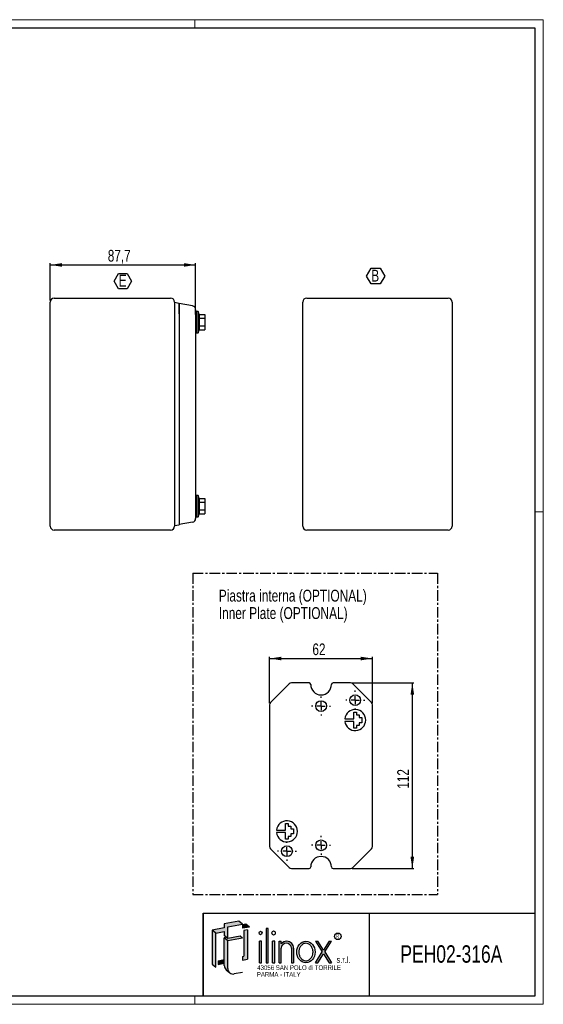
# Model space of a CAD drawing. Header units: millimetres. Extents: x 0 to 841, y 0 to 594.
# Tile 3 of 3: x 525 to 841, y 0 to 594. Entities that reach past the tile are written whole.
import ezdxf

# ---------------------------------------------------------------- set-up
doc = ezdxf.new("R2010")
doc.units = ezdxf.units.MM
doc.linetypes.add('CENTER', pattern=[10.159999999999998, 6.35, -1.27, 1.27, -1.27])
doc.layers.add('SLD-0_0', color=7, linetype='Continuous')
doc.styles.add('SLDTEXTSTYLE0', font='TXT', dxfattribs={"width": 0.75})
doc.styles.add('SLDTEXTSTYLE1', font='TXT', dxfattribs={"width": 0.6328001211})
doc.styles.add('SLDTEXTSTYLE2', font='TXT', dxfattribs={"width": 0.8214676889})
doc.styles.add('SLDTEXTSTYLE3', font='TXT', dxfattribs={"width": 0.7720111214})
doc.styles.add('SLDTEXTSTYLE4', font='TXT', dxfattribs={"width": 0.7700328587})
doc.dimstyles.new('SLDDIMSTYLE0', dxfattribs={"dimtxt": 7.0555555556, "dimasz": 7.0555555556, "dimexe": 0, "dimexo": 0.0625, "dimgap": 1.7638888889, "dimtad": 1, "dimrnd": 1e-09, "dimzin": 12, "dimdsep": 46, "dimtxsty": 'SLDTEXTSTYLE0', "dimsah": 1, "dimcen": 0.09, "dimadec": 0, "dimazin": 3, "dimtfac": 1, "dimtofl": 0, "dimtmove": 0, "dimatfit": 3, "dimfxl": 1, "dimfrac": 2, "dimtolj": 1, "dimtzin": 12, "dimarcsym": 0})
doc.dimstyles.new('SLDDIMSTYLE1', dxfattribs={"dimtxt": 7.0555555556, "dimasz": 7.0555555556, "dimexe": 0, "dimexo": 0.0625, "dimgap": 1.7638888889, "dimtad": 1, "dimdec": 1, "dimrnd": 1e-09, "dimzin": 12, "dimdsep": 46, "dimtxsty": 'SLDTEXTSTYLE0', "dimsah": 1, "dimcen": 0.09, "dimadec": 0, "dimazin": 3, "dimtfac": 1, "dimtdec": 1, "dimtofl": 0, "dimtmove": 0, "dimatfit": 3, "dimfxl": 1, "dimfrac": 2, "dimtolj": 1, "dimtzin": 12, "dimarcsym": 0})

# ---------------------------------------------------------------- blocks, each defined once
blk = doc.blocks.new('SW_NOTE_0')
at = {"layer": 'SLD-0_0', "color": 0, "char_height": 7.14375, "attachment_point": 1, "style": 'SLDTEXTSTYLE0'}
for s, insert in [('Piastra interna (OPTIONAL)', (0, 9.208777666)), ('Inner Plate (OPTIONAL)', (0, -1.3162226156))]:
    blk.add_mtext(s, dxfattribs=dict(at, insert=insert))
blk = doc.blocks.new('_D_7')
at = {"layer": 'SLD-0_0'}
for p, q in [((543.7530603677, 424.567527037), (543.7530603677, 446.967527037)), ((543.7530603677, 445.967527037), (631.4530603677, 445.967527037)), ((631.4530603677, 416.0089567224), (631.4530603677, 446.967527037))]:
    blk.add_line(p, q, dxfattribs=at)
for points in [[(543.7530603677, 445.967527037), (550.8086159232, 444.8820569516), (550.8086159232, 447.0529971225)], [(631.4530603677, 445.967527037), (624.3975048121, 447.0529971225), (624.3975048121, 444.8820569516)]]:
    blk.add_solid(points, dxfattribs=at)
at = {"layer": 'SLD-0_0', "insert": (578.4798346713, 455.0626156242), "char_height": 7.0555555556, "attachment_point": 1, "style": 'SLDTEXTSTYLE0'}
blk.add_mtext('87,7', dxfattribs=at)
blk = doc.blocks.new('SW_NOTE_0_4')
at = {"layer": 'SLD-0_0', "color": 0}
for p, q in [((-2.7770750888, 5.3360123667), (-0.1434028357, 9.8976665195)), ((-0.1434028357, 9.8976665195), (5.1239416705, 9.8976665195)), ((5.1239416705, 9.8976665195), (7.7576139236, 5.3360123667)), ((-0.1434028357, 0.7743582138), (-2.7770750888, 5.3360123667)), ((5.1239416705, 0.7743582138), (-0.1434028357, 0.7743582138)), ((7.7576139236, 5.3360123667), (5.1239416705, 0.7743582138))]:
    blk.add_line(p, q, dxfattribs=at)
at = {"layer": 'SLD-0_0', "color": 0, "insert": (0, 9.208777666), "char_height": 7.14375, "attachment_point": 1, "style": 'SLDTEXTSTYLE0'}
blk.add_mtext('E', dxfattribs=at)
blk = doc.blocks.new('SW_NOTE_0_5')
at = {"layer": 'SLD-0_0', "color": 0}
for p, q in [((-2.8027585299, 5.3814430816), (-0.0571041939, 10.1370558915)), ((-0.0571041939, 10.1370558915), (5.4342044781, 10.1370558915)), ((5.4342044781, 10.1370558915), (8.179858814, 5.3814430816)), ((-0.0571041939, 0.6258302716), (-2.8027585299, 5.3814430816)), ((5.4342044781, 0.6258302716), (-0.0571041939, 0.6258302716)), ((8.179858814, 5.3814430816), (5.4342044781, 0.6258302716))]:
    blk.add_line(p, q, dxfattribs=at)
at = {"layer": 'SLD-0_0', "color": 0, "insert": (0, 9.208777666), "char_height": 7.14375, "attachment_point": 1, "style": 'SLDTEXTSTYLE0'}
blk.add_mtext('B', dxfattribs=at)
blk = doc.blocks.new('_D_9')
at = {"layer": 'SLD-0_0'}
for p, q in [((725.853293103, 193.8368500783), (763.0560888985, 193.8368500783)), ((762.0560888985, 193.8368500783), (762.0560888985, 81.8368500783)), ((725.853293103, 81.8368500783), (763.0560888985, 81.8368500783))]:
    blk.add_line(p, q, dxfattribs=at)
for points in [[(762.0560888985, 193.8368500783), (760.9706188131, 186.7812945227), (763.141558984, 186.7812945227)], [(762.0560888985, 81.8368500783), (763.141558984, 88.8924056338), (760.9706188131, 88.8924056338)]]:
    blk.add_solid(points, dxfattribs=at)
at = {"layer": 'SLD-0_0', "insert": (752.9610003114, 130.0169423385), "char_height": 7.0555555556, "attachment_point": 1, "rotation": 90.00000000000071, "style": 'SLDTEXTSTYLE0'}
blk.add_mtext('112', dxfattribs=at)
blk = doc.blocks.new('_D_10')
at = {"layer": 'SLD-0_0'}
for p, q in [((676.0560888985, 181.6340542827), (676.0560888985, 209.5204763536)), ((676.0560888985, 208.5204763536), (738.0560888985, 208.5204763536)), ((738.0560888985, 181.6340542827), (738.0560888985, 209.5204763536))]:
    blk.add_line(p, q, dxfattribs=at)
for points in [[(676.0560888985, 208.5204763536), (683.1116444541, 207.4350062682), (683.1116444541, 209.6059464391)], [(738.0560888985, 208.5204763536), (731.000533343, 209.6059464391), (731.000533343, 207.4350062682)]]:
    blk.add_solid(points, dxfattribs=at)
at = {"layer": 'SLD-0_0', "insert": (701.842817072, 217.6155649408), "char_height": 7.0555555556, "attachment_point": 1, "style": 'SLDTEXTSTYLE0'}
blk.add_mtext('62', dxfattribs=at)
blk = doc.blocks.new('SW_CENTERMARKSYMBOL_0')
at = {"layer": 'SLD-0_0', "color": 0}
for p, q in [((-5, 0), (-5.75, 0)), ((0, 0), (-2.5, 0)), ((0, 5), (0, 5.75)), ((0, 0), (0, 2.5)), ((0, 0), (0, -2.5)), ((0, 0), (2.5, 0)), ((5, 0), (5.75, 0)), ((0, -5), (0, -5.75))]:
    blk.add_line(p, q, dxfattribs=at)
blk = doc.blocks.new('SW_CENTERMARKSYMBOL_1')
at = {"layer": 'SLD-0_0', "color": 0}
for p, q in [((-5, 0), (-5.75, 0)), ((0, 0), (-2.5, 0)), ((0, 5), (0, 5.75)), ((0, 0), (0, 2.5)), ((0, 0), (0, -2.5)), ((0, 0), (2.5, 0)), ((5, 0), (5.75, 0)), ((0, -5), (0, -5.75))]:
    blk.add_line(p, q, dxfattribs=at)
blk = doc.blocks.new('SW_CENTERMARKSYMBOL_2')
at = {"layer": 'SLD-0_0', "color": 0}
for p, q in [((-5, 0), (-5.75, 0)), ((0, 0), (-2.5, 0)), ((0, 5), (0, 5.75)), ((0, 0), (0, 2.5)), ((0, 0), (0, -2.5)), ((0, 0), (2.5, 0)), ((5, 0), (5.75, 0)), ((0, -5), (0, -5.75))]:
    blk.add_line(p, q, dxfattribs=at)
blk = doc.blocks.new('SW_CENTERMARKSYMBOL_3')
at = {"layer": 'SLD-0_0', "color": 0}
for p, q in [((-5, 0), (-5.75, 0)), ((0, 0), (-2.5, 0)), ((0, 5), (0, 5.75)), ((0, 0), (0, 2.5)), ((0, 0), (0, -2.5)), ((0, 0), (2.5, 0)), ((5, 0), (5.75, 0)), ((0, -5), (0, -5.75))]:
    blk.add_line(p, q, dxfattribs=at)

msp = doc.modelspace()

# ---------------------------------------------------------------- hatches: boundary and pattern name
at = {"linetype": 'Continuous'}
for points in [[(643.5623881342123, 42.93049448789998), (648.6876798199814, 43.83422169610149), (648.6876798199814, 41.49485084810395), (650.0699781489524, 40.33496483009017), (650.8381542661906, 39.69038853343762), (650.8381542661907, 46.70850107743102), (659.5927103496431, 48.25216551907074), (657.4422359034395, 50.05662783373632), (648.6876798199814, 48.51296339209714), (648.6876798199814, 46.01787067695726), (641.4119136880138, 44.73495680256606)], [(659.5927103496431, 45.75707280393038), (663.8360969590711, 46.50529635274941), (661.685622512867, 48.30975866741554), (659.5927103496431, 47.9407217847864)], [(641.4119136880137, 24.14849334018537), (643.5623881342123, 22.34403102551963), (643.5623881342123, 42.93049448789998), (641.4119136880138, 44.73495680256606)], [(662.6467847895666, 27.09661558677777), (662.6467847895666, 44.83252775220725), (660.4963103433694, 44.47994683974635), (660.4963103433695, 28.9010779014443), (659.5927103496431, 28.77953397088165), (659.5927103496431, 26.595884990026)], [(673.9151311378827, 24.96253889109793), (675.1325188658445, 24.96253889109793), (675.1325188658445, 45.730596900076), (673.9151311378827, 45.730596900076)], [(650.8381542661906, 39.69038853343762), (650.0699781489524, 40.33496483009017), (648.6876798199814, 40.09122833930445), (650.8381542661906, 38.2867660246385), (659.5927103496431, 39.83043046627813), (658.2104120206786, 40.99031648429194)], [(669.9707618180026, 24.96253889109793), (671.1881495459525, 24.96253889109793), (671.1881495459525, 37.95874071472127), (669.9707618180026, 37.95874071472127)], [(677.8595004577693, 24.96253889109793), (679.07688818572, 24.96253889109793), (679.07688818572, 37.95874071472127), (677.8595004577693, 37.95874071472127)], [(707.7788398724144, 31.47582477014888), (703.7079360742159, 24.96253889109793), (705.1789397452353, 24.96253889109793), (708.5143417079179, 30.29905077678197), (711.8497436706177, 24.96253889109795), (713.320747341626, 24.96253889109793), (709.2498435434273, 31.47582477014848), (713.3017656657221, 37.95874071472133), (711.8307619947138, 37.95874071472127), (708.5143417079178, 32.6525987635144), (705.1979214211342, 37.95874071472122), (703.7269177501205, 37.95874071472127)], [(644.9660106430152, 24.01680319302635), (648.6876798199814, 24.67303388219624), (648.6876798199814, 26.85668286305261), (644.9660106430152, 26.20045217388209)]]:
    msp.add_hatch(color=7, dxfattribs=at).paths.add_polyline_path(points, flags=0)
h = msp.add_hatch(color=7, dxfattribs=at)
edge = h.paths.add_edge_path(flags=0)
edge.add_arc((654.1132734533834, 21.44942304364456), 3.275119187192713, 180, 229.9999999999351, ccw=False)
edge.add_line((650.8381542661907, 21.44942304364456), (650.8381542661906, 38.2867660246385))
edge.add_line((650.8381542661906, 38.2867660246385), (648.6876798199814, 40.09122833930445))
edge.add_line((648.6876798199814, 40.09122833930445), (648.6876798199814, 26.85668286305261))
edge.add_line((648.6876798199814, 26.85668286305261), (648.6876798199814, 24.67303388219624))
edge.add_line((648.6876798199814, 24.67303388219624), (648.6876798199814, 23.2538853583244))
edge.add_arc((651.9627990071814, 23.2538853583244), 3.275119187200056, 180, 230.0000000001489)
edge.add_line((649.8575929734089, 20.74499850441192), (652.0080674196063, 18.94053618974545))
h = msp.add_hatch(color=7, dxfattribs=at)
edge = h.paths.add_edge_path(flags=0)
edge.add_arc((686.412551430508, 33.95314528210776), 4.005804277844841, 356.7216528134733, 449.8209872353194)
edge.add_arc((686.4113903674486, 33.58153046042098), 4.377420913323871, 89.82098723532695, 140.7560060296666)
edge.add_line((683.0212575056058, 36.35079264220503), (683.0212575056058, 37.95874071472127))
edge.add_line((683.0212575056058, 37.95874071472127), (681.8038697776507, 37.95874071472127))
edge.add_line((681.8038697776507, 37.95874071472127), (681.8038697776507, 24.96253889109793))
edge.add_line((681.8038697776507, 24.96253889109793), (683.0212575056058, 24.96253889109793))
edge.add_line((683.0212575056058, 24.96253889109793), (683.0212575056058, 33.72407548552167))
edge.add_arc((686.1078350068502, 33.65397965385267), 3.087373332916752, 1.3009571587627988, 178.6990428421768, ccw=False)
edge.add_line((689.1944125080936, 33.72407548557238), (689.1944125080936, 24.96253889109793))
edge.add_line((689.1944125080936, 24.96253889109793), (690.4118002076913, 24.96253889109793))
edge.add_line((690.4118002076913, 24.96253889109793), (690.4118002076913, 33.72406640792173))

# ---------------------------------------------------------------- linework, layer by layer
at = {"color": 7, "linetype": 'Continuous', "lineweight": 18}
for p, q in [((841.0034791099, 593.9186188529), (0.0034791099, 593.9186188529)), ((631.0034791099, 588.9186188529), (631.0034791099, 593.9186188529)), ((841.0034791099, -0.0813811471), (841.0034791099, 593.9186188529)), ((841.0034791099, 296.9186188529), (836.0034791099, 296.9186188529)), ((836.0034791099, 4.9186188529), (5.0034791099, 4.9186188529)), ((631.0034791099, 4.9186188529), (631.0034791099, -0.0813811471)), ((836.0034791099, 4.9186188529), (636.0034791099, 4.9186188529)), ((0.0034791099, -0.0813811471), (841.0034791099, -0.0813811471))]:
    msp.add_line(p, q, dxfattribs=at)
at = {"color": 7, "linetype": 'Continuous', "lineweight": 25}
for p, q in [((5.0034791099, 588.9186188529), (836.0034791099, 588.9186188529)), ((836.0034791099, 588.9186188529), (836.0034791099, 4.9186188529)), ((543.7530603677, 288.367527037), (543.7530603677, 423.567527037)), ((546.1530603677, 425.967527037), (616.3530603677, 425.967527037)), ((618.7530603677, 423.567527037), (618.7530603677, 288.367527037)), ((621.4533464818, 422.6752893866), (618.7533464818, 423.2284018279)), ((618.7533464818, 423.2284018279), (618.7533464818, 416.3857844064)), ((629.4698159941, 421.2289567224), (621.4530603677, 422.642527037)), ((621.4530603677, 416.422527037), (621.4530603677, 422.642527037)), ((621.4533464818, 422.6752893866), (621.4533464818, 416.3857844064)), ((696.0400175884, 288.367527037), (696.0400175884, 423.567527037)), ((698.4400175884, 425.967527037), (783.6400175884, 425.967527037)), ((786.0400175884, 423.567527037), (786.0400175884, 288.367527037)), ((618.7533464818, 416.467527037), (618.7530603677, 416.467527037)), ((618.7533464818, 416.3857844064), (618.7533464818, 295.5492696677)), ((621.4533464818, 416.3857844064), (621.4533464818, 295.5492696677)), ((632.0530603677, 417.892527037), (631.4530603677, 417.892527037)), ((632.0530603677, 417.892527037), (632.0530603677, 411.467527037)), ((633.0530603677, 417.867527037), (632.0530603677, 417.867527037)), ((633.5033960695, 416.0863291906), (633.0530603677, 417.892527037)), ((633.0530603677, 417.892527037), (633.0530603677, 411.467527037)), ((633.5033960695, 416.0863291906), (637.0530603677, 416.0863291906)), ((637.0530603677, 416.0863291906), (637.0530603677, 413.7769281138)), ((631.4530603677, 415.0089567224), (631.4530603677, 296.9260973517)), ((632.0530603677, 411.467527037), (632.0530603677, 405.042527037)), ((633.0530603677, 411.467527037), (633.0530603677, 405.042527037)), ((633.5033960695, 413.7769281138), (637.0530603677, 413.7769281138)), ((637.0530603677, 413.7769281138), (637.0530603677, 409.1581259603)), ((631.4530603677, 405.042527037), (632.0530603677, 405.042527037)), ((632.0530603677, 405.067527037), (633.0530603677, 405.067527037)), ((633.0530603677, 405.042527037), (633.5033960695, 406.8487248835)), ((633.5033960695, 409.1581259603), (637.0530603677, 409.1581259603)), ((633.5033960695, 406.8487248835), (637.0530603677, 406.8487248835)), ((637.0530603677, 409.1581259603), (637.0530603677, 406.8487248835)), ((632.0530603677, 306.892527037), (631.4530603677, 306.892527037)), ((632.0530603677, 306.892527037), (632.0530603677, 300.467527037)), ((633.0530603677, 306.867527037), (632.0530603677, 306.867527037)), ((633.5033960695, 305.0863291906), (633.0530603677, 306.892527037)), ((633.0530603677, 306.892527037), (633.0530603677, 300.467527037)), ((633.5033960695, 305.0863291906), (637.0530603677, 305.0863291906)), ((637.0530603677, 305.0863291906), (637.0530603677, 302.7769281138)), ((632.0530603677, 300.467527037), (632.0530603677, 294.042527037)), ((633.0530603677, 300.467527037), (633.0530603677, 294.042527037)), ((633.5033960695, 302.7769281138), (637.0530603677, 302.7769281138)), ((633.5033960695, 298.1581259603), (637.0530603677, 298.1581259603)), ((637.0530603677, 302.7769281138), (637.0530603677, 298.1581259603)), ((637.0530603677, 298.1581259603), (637.0530603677, 295.8487248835)), ((618.7530603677, 295.467527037), (618.7533464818, 295.467527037)), ((618.7533464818, 295.5492696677), (618.7533464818, 288.7066522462)), ((621.4530603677, 295.512527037), (621.4530603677, 289.292527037)), ((621.4533464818, 295.5492696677), (621.4533464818, 289.2597646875)), ((631.4530603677, 294.042527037), (632.0530603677, 294.042527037)), ((632.0530603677, 294.067527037), (633.0530603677, 294.067527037)), ((633.0530603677, 294.042527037), (633.5033960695, 295.8487248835)), ((633.5033960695, 295.8487248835), (637.0530603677, 295.8487248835)), ((616.3530603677, 285.967527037), (546.1530603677, 285.967527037)), ((618.7533464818, 288.7066522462), (621.4533464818, 289.2597646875)), ((629.4698159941, 290.7060973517), (621.4530603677, 289.292527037)), ((783.6400175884, 285.967527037), (698.4400175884, 285.967527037)), ((687.8446711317, 193.2510636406), (676.6418753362, 182.0482678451)), ((699.8060888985, 193.8368500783), (689.2588846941, 193.8368500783)), ((724.853293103, 193.8368500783), (714.3060888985, 193.8368500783)), ((737.4703024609, 182.0482678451), (726.2675066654, 193.2510636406)), ((676.0560888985, 180.6340542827), (676.0560888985, 95.0396458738)), ((738.0560888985, 95.0396458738), (738.0560888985, 180.6340542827)), ((726.826263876, 172.2070250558), (726.826263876, 176.2070250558)), ((726.826263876, 176.2070250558), (728.426263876, 176.2070250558)), ((728.426263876, 176.2070250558), (728.426263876, 174.6070250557)), ((728.426263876, 174.6070250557), (730.026263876, 174.6070250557)), ((730.026263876, 174.6070250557), (730.026263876, 173.0070250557)), ((730.026263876, 173.0070250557), (731.626263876, 173.0070250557)), ((731.626263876, 173.0070250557), (731.626263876, 169.8070250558)), ((721.3268591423, 172.2070250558), (726.826263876, 172.2070250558)), ((726.826263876, 170.6070250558), (721.3268591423, 170.6070250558)), ((726.826263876, 166.6070250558), (726.826263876, 170.6070250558)), ((728.426263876, 166.6070250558), (726.826263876, 166.6070250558)), ((730.026263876, 168.2070250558), (728.426263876, 168.2070250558)), ((728.426263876, 168.2070250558), (728.426263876, 166.6070250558)), ((731.626263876, 169.8070250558), (730.026263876, 169.8070250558)), ((730.026263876, 169.8070250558), (730.026263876, 168.2070250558)), ((685.685913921, 105.0666751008), (685.685913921, 109.0666751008)), ((685.685913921, 109.0666751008), (687.285913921, 109.0666751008)), ((687.285913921, 109.0666751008), (687.285913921, 107.4666751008)), ((687.285913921, 107.4666751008), (688.885913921, 107.4666751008)), ((688.885913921, 107.4666751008), (688.885913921, 105.8666751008)), ((680.1865091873, 105.0666751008), (685.685913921, 105.0666751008)), ((685.685913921, 103.4666751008), (680.1865091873, 103.4666751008)), ((685.685913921, 99.4666751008), (685.685913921, 103.4666751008)), ((688.885913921, 101.0666751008), (687.285913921, 101.0666751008)), ((687.285913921, 101.0666751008), (687.285913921, 99.4666751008)), ((688.885913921, 105.8666751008), (690.485913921, 105.8666751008)), ((690.485913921, 102.6666751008), (688.885913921, 102.6666751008)), ((688.885913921, 102.6666751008), (688.885913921, 101.0666751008)), ((690.485913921, 105.8666751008), (690.485913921, 102.6666751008)), ((687.285913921, 99.4666751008), (685.685913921, 99.4666751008)), ((676.6418753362, 93.6254323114), (687.8446711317, 82.4226365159)), ((726.2675066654, 82.4226365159), (737.4703024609, 93.6254323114)), ((689.2588846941, 81.8368500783), (699.8060888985, 81.8368500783)), ((714.3060888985, 81.8368500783), (724.853293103, 81.8368500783)), ((636.0034791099, 4.9186188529), (636.0034791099, 54.9186188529)), ((636.0034791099, 54.9186188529), (836.0034791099, 54.9186188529)), ((736.0034791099, 54.9186188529), (736.0034791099, 4.9186188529)), ((836.0034791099, 4.9186188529), (5.0034791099, 4.9186188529)), ((836.0034791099, 4.9186188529), (636.0034791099, 4.9186188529))]:
    msp.add_line(p, q, dxfattribs=at)
for centre, radius in [((727.626263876, 183.4070250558), 3.25), ((707.0560888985, 179.8368500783), 3.249999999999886), ((686.485913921, 92.2666751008), 3.25), ((707.0560888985, 95.8368500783), 3.249999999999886)]:
    msp.add_circle(centre, radius, dxfattribs=at)
for centre, radius, start, end in [((546.1530603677, 423.567527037), 2.399999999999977, 90, 180), ((616.3530603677, 423.567527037), 2.399999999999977, 0, 90), ((698.4400175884, 423.567527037), 2.400000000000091, 90, 180), ((783.6400175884, 423.567527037), 2.400000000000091, 0, 90), ((629.0530603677, 418.8654181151), 2.400000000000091, 0, 80), ((629.0530603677, 293.069635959), 2.400000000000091, 280, 0), ((546.1530603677, 288.367527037), 2.400000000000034, 180, 270), ((616.3530603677, 288.367527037), 2.400000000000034, 270, 0), ((698.4400175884, 288.367527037), 2.400000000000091, 180, 270), ((783.6400175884, 288.367527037), 2.400000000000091, 270, 0), ((689.2588846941, 191.8368500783), 2.000000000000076, 90, 135), ((699.8060888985, 192.8368500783), 1, 0, 90), ((707.0560888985, 192.8368500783), 6.250000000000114, 180, 0), ((714.3060888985, 192.8368500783), 1, 90, 180), ((724.853293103, 191.8368500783), 1.999999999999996, 45, 90), ((678.0560888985, 180.6340542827), 2, 135, 180), ((736.0560888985, 180.6340542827), 2, 0, 45), ((727.626263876, 171.4070250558), 6.349999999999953, 187.2375986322, 172.7624013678), ((686.485913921, 104.2666751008), 6.350000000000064, 187.2375986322, 172.7624013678), ((678.0560888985, 95.0396458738), 2.000000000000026, 180, 225), ((736.0560888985, 95.0396458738), 2, 315, 0), ((707.0560888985, 82.8368500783), 6.25, 0, 180), ((689.2588846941, 83.8368500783), 2.000000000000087, 225, 270), ((699.8060888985, 82.8368500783), 1, 270, 0), ((714.3060888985, 82.8368500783), 1, 180, 270), ((724.853293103, 83.8368500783), 2.000000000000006, 270, 315)]:
    msp.add_arc(centre, radius, start, end, dxfattribs=at)
for points, knots in [([(631.4530603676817, 418.8654181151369), (631.4530603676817, 418.8654181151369), (631.4530603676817, 418.8400548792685), (631.4530603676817, 418.7410272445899), (631.4530603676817, 418.6663451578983), (631.4530603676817, 418.4717527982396), (631.4530603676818, 418.353027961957), (631.4530603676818, 418.0727745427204), (631.4530603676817, 417.9100664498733), (631.4530603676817, 417.5549286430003), (631.4530603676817, 417.3612296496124), (631.4530603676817, 416.9409157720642), (631.4530603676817, 416.7171672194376), (631.4530603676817, 416.254567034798), (631.4530603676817, 416.0125999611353), (631.4530603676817, 415.5150007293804), (631.4530603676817, 415.2633990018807), (631.4530603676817, 415.0089567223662)], [0, 0, 0, 0, 0.125, 0.125, 0.25, 0.25, 0.375, 0.375, 0.5, 0.5, 0.625, 0.625, 0.75, 0.75, 0.875, 0.875, 1, 1, 1, 1]), ([(633.5033960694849, 413.7769281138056), (633.5981472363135, 413.0168757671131), (633.6570160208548, 412.2525335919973), (633.6583338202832, 410.7099309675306), (633.5994872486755, 409.9289272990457), (633.5033960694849, 409.1581259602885)], [0, 0, 0, 0, 0.5, 0.5, 1, 1, 1, 1]), ([(633.5033960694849, 302.7769281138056), (633.5981472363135, 302.016875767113), (633.6570160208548, 301.2525335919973), (633.6583338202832, 299.7099309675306), (633.5994872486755, 298.9289272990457), (633.5033960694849, 298.1581259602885)], [0, 0, 0, 0, 0.5, 0.5, 1, 1, 1, 1]), ([(631.4530603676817, 296.9260973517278), (631.4530603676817, 296.6716550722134), (631.4530603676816, 296.4200533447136), (631.4530603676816, 295.9224541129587), (631.4530603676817, 295.6804870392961), (631.4530603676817, 295.2178868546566), (631.4530603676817, 294.99413830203), (631.4530603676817, 294.5738244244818), (631.4530603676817, 294.3801254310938), (631.4530603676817, 294.0249876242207), (631.4530603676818, 293.8622795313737), (631.4530603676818, 293.5820261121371), (631.4530603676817, 293.4633012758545), (631.4530603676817, 293.2687089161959), (631.4530603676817, 293.194026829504), (631.4530603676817, 293.0949991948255), (631.4530603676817, 293.0696359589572), (631.4530603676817, 293.0696359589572)], [0, 0, 0, 0, 0.125, 0.125, 0.25, 0.25, 0.375, 0.375, 0.5, 0.5, 0.625, 0.625, 0.75, 0.75, 0.875, 0.875, 1, 1, 1, 1])]:
    msp.add_open_spline(points, degree=3, knots=knots, dxfattribs=at)
for points in [[(633.5033960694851, 416.086329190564), (633.5993624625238, 415.7014290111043), (633.7159990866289, 414.9316286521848), (633.5993624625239, 414.1618282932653), (633.5033960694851, 413.7769281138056)], [(633.5033960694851, 409.1581259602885), (633.5993624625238, 408.7732257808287), (633.7159990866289, 408.0034254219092), (633.5993624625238, 407.2336250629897), (633.5033960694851, 406.84872488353)], [(633.5033960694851, 305.0863291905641), (633.5993624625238, 304.7014290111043), (633.7159990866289, 303.9316286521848), (633.5993624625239, 303.1618282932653), (633.5033960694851, 302.7769281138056)], [(633.5033960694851, 298.1581259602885), (633.5993624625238, 297.7732257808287), (633.7159990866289, 297.0034254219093), (633.5993624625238, 296.2336250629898), (633.5033960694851, 295.8487248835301)]]:
    msp.add_open_spline(points, degree=3, dxfattribs=at)
at = {"layer": 'SLD-0_0', "linetype": 'CENTER'}
for p, q in [((629.6895150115, 259.9195842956), (777.3115473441, 259.9195842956)), ((629.6895150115, 259.9195842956), (629.6895150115, 66.1219399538)), ((777.3115473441, 259.9195842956), (777.3115473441, 66.1219399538)), ((629.6895150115, 66.1219399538), (777.3115473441, 66.1219399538))]:
    msp.add_line(p, q, dxfattribs=at)
at = {"layer": 'SLD-0_0'}
for p, q in [((636.0034791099, 54.9186188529), (636.0034791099, 4.9186188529)), ((648.68767982, 43.8342216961), (648.68767982, 41.4948508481))]:
    msp.add_line(p, q, dxfattribs=at)
at = {"layer": 'SLD-0_0', "color": 7}
for p, q in [((657.4422359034, 50.0566278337), (648.68767982, 48.5129633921)), ((648.68767982, 48.5129633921), (648.68767982, 46.017870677)), ((650.8381542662, 46.7085010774), (659.5927103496, 48.2521655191)), ((659.5927103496, 48.2521655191), (657.4422359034, 50.0566278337)), ((661.6856225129, 48.3097586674), (659.5927103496, 47.9407217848)), ((659.5927103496, 47.9407217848), (659.5927103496, 45.7570728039)), ((663.8360969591, 46.5052963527), (661.6856225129, 48.3097586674)), ((648.68767982, 46.017870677), (641.411913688, 44.7349568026)), ((643.5623881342, 42.9304944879), (641.411913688, 44.7349568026)), ((641.411913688, 44.7349568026), (641.411913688, 24.1484933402)), ((643.5623881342, 42.9304944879), (648.68767982, 43.8342216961)), ((643.5623881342, 22.3440310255), (643.5623881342, 42.9304944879)), ((650.8381542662, 39.6903885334), (650.8381542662, 46.7085010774)), ((663.8360969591, 46.5052963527), (659.5927103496, 45.7570728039)), ((662.6467847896, 44.8325277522), (660.4963103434, 44.4799468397)), ((660.4963103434, 44.4799468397), (660.4963103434, 28.9010779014)), ((662.6467847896, 44.8325277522), (662.6467847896, 27.0966155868)), ((675.1325188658, 45.7305969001), (673.9151311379, 45.7305969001)), ((673.9151311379, 45.7305969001), (673.9151311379, 24.9625388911)), ((675.1325188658, 24.9625388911), (675.1325188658, 45.7305969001)), ((650.8381542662, 39.6903885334), (648.68767982, 41.4948508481)), ((650.069978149, 40.3349648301), (648.68767982, 40.0912283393)), ((650.8381542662, 38.2867660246), (648.68767982, 40.0912283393)), ((648.68767982, 23.2538853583), (648.68767982, 40.0912283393)), ((658.2104120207, 40.9903164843), (650.8381542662, 39.6903885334)), ((659.5927103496, 39.8304304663), (650.8381542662, 38.2867660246)), ((650.8381542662, 21.4494230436), (650.8381542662, 38.2867660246)), ((659.5927103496, 39.8304304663), (658.2104120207, 40.9903164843)), ((671.188149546, 37.9587407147), (669.970761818, 37.9587407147)), ((669.970761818, 24.9625388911), (669.970761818, 37.9587407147)), ((671.188149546, 24.9625388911), (671.188149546, 37.9587407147)), ((679.0768881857, 37.9587407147), (677.8595004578, 37.9587407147)), ((677.8595004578, 24.9625388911), (677.8595004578, 37.9587407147)), ((679.0768881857, 24.9625388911), (679.0768881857, 37.9587407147)), ((681.8038697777, 37.9587407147), (683.0212575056, 37.9587407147)), ((681.8038697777, 24.9625388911), (681.8038697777, 37.9587407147)), ((683.0212575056, 36.3507926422), (683.0212575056, 37.9587407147)), ((703.7269177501, 37.9587407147), (705.1979214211, 37.9587407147)), ((703.7269177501, 37.9587407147), (707.7788398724, 31.4758247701)), ((708.5143417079, 32.6525987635), (705.1979214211, 37.9587407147)), ((711.8307619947, 37.9587407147), (708.5143417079, 32.6525987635)), ((709.2498435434, 31.4758247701), (713.3017656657, 37.9587407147)), ((711.8307619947, 37.9587407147), (713.3017656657, 37.9587407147)), ((683.0212575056, 24.9625388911), (683.0212575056, 33.7240754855)), ((689.1944125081, 33.7240754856), (689.1944125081, 24.9625388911)), ((690.4118002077, 33.7240664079), (690.4118002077, 24.9625388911)), ((703.7079360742, 24.9625388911), (707.7788398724, 31.4758247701)), ((705.1789397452, 24.9625388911), (708.5143417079, 30.2990507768)), ((708.5143417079, 30.2990507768), (711.8497436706, 24.9625388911)), ((709.2498435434, 31.4758247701), (713.3207473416, 24.9625388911)), ((641.411913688, 24.1484933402), (643.5623881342, 22.3440310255)), ((644.966010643, 26.2004521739), (648.68767982, 26.8566828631)), ((644.966010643, 26.2004521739), (644.966010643, 24.016803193)), ((644.966010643, 24.016803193), (648.68767982, 24.6730338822)), ((659.5927103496, 28.7795339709), (660.4963103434, 28.9010779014)), ((659.5927103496, 28.7795339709), (659.5927103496, 26.59588499)), ((659.5927103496, 26.59588499), (662.6467847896, 27.0966155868)), ((669.970761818, 24.9625388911), (671.188149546, 24.9625388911)), ((673.9151311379, 24.9625388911), (675.1325188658, 24.9625388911)), ((677.8595004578, 24.9625388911), (679.0768881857, 24.9625388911)), ((681.8038697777, 24.9625388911), (683.0212575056, 24.9625388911)), ((689.1944125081, 24.9625388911), (690.4118002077, 24.9625388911)), ((703.7079360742, 24.9625388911), (705.1789397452, 24.9625388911)), ((711.8497436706, 24.9625388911), (713.3207473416, 24.9625388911)), ((649.8575929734, 20.7449985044), (652.0080674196, 18.9405361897)), ((659.5927103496, 19.0899524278), (654.6819919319, 18.2240602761))]:
    msp.add_line(p, q, dxfattribs=at)
msp.add_circle((717.1759450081, 40.925645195), 1.986733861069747, dxfattribs=at)
for centre, radius, start, end in [((686.4113903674, 33.5815304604), 4.377420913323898, 89.8209872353, 140.7560060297), ((686.1078350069, 33.6539796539), 3.087373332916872, 1.3009571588, 178.6990428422), ((686.4125514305, 33.9531452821), 4.005804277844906, 356.7216528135, 89.8209872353), ((651.9627990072, 23.2538853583), 3.275119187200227, 180, 230.0000000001), ((654.1132734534, 21.4494230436), 3.275119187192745, 180, 279.9999999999)]:
    msp.add_arc(centre, radius, start, end, dxfattribs=at)
for centre, major_axis, ratio in [((670.579455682, 42.9454298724), (0, 1.109731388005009), 0.8176290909), ((678.4681943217, 42.9454298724), (0, 1.233034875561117), 0.8176290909), ((697.9054482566, 31.4606398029), (0, 6.498100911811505), 0.8532216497)]:
    msp.add_ellipse(centre, major_axis=major_axis, ratio=ratio, dxfattribs=at)
for points, knots in [([(697.9054482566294, 36.71134071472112), (697.5165374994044, 36.71134071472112), (697.1274217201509, 36.64622045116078), (696.2555280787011, 36.34594498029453), (695.7794169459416, 36.06418698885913), (694.9273258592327, 35.29277647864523), (694.5525635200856, 34.80285215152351), (693.9741960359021, 33.67504274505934), (693.7713309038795, 33.03786908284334), (693.5781142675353, 31.71293355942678), (693.5879379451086, 31.02601168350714), (693.8185006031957, 29.71066903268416), (694.0390261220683, 29.0830880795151), (694.6473256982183, 27.98180101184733), (695.0342956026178, 27.50876645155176), (695.904003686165, 26.77432485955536), (696.3855503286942, 26.51250535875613), (697.3775501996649, 26.21258249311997), (697.8884643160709, 26.17319874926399), (698.3923604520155, 26.24407751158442)], [0, 0, 0, 0, 0.2858004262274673, 0.2858004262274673, 0.65770496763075, 0.65770496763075, 1.029609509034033, 1.029609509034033, 1.401514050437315, 1.401514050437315, 1.773418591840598, 1.773418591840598, 2.145323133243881, 2.145323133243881, 2.517227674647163, 2.517227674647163, 2.889132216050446, 2.889132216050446, 3.261036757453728, 3.261036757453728, 3.261036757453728, 3.261036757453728]), ([(698.3923604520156, 26.24407751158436), (698.9093532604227, 26.31679847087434), (699.4202556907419, 26.50645209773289), (700.36913885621, 27.11547107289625), (700.8060968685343, 27.53588705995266), (701.5272311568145, 28.56368245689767), (701.8102508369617, 29.17053129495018), (702.1635760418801, 30.47840188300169), (702.233486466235, 31.17847741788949), (702.1452384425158, 32.55623076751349), (701.9871654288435, 33.23295482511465), (701.4759306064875, 34.45303970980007), (701.1234333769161, 34.99551339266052), (700.2942693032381, 35.86997781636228), (699.818975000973, 36.20194556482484), (698.8616779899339, 36.61296792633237), (698.3832907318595, 36.7113407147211), (697.9054482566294, 36.71134071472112)], [3.261036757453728, 3.261036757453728, 3.261036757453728, 3.261036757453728, 3.642607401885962, 3.642607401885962, 4.024178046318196, 4.024178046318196, 4.405748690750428, 4.405748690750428, 4.787319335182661, 4.787319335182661, 5.168889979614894, 5.168889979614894, 5.550460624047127, 5.550460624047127, 5.93203126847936, 5.93203126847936, 6.283185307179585, 6.283185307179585, 6.283185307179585, 6.283185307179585])]:
    msp.add_open_spline(points, degree=3, knots=knots, dxfattribs=at)

# ---------------------------------------------------------------- block references
at = {"layer": 'SLD-0_0'}
for name, p in [('SW_NOTE_0_4', (585.0797193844, 430.8746035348)), ('SW_NOTE_0_5', (737.2890534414, 433.8526890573)), ('SW_NOTE_0', (645.3966097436, 240.8240648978)), ('SW_CENTERMARKSYMBOL_0', (707.0560888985, 179.8368500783)), ('SW_CENTERMARKSYMBOL_2', (727.626263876, 183.4070250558)), ('SW_CENTERMARKSYMBOL_1', (707.0560888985, 95.8368500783)), ('SW_CENTERMARKSYMBOL_3', (686.485913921, 92.2666751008))]:
    msp.add_blockref(name, p, dxfattribs=at)

# ---------------------------------------------------------------- texts
for s, insert, char_height, attachment_point, style in [('R', (715.9212389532, 42.39308788), 2.6345355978, 1, 'SLDTEXTSTYLE1'), ('PEH02-316A', (785.5891477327, 35.5247841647), 10.5, 2, 'SLDTEXTSTYLE0'), ('s.r.l.', (716.3443093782, 28.7143891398), 3.78, 1, 'SLDTEXTSTYLE2'), ('43056 SAN POLO di TORRILE', (668.5766296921, 23.4490284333), 2.835, 1, 'SLDTEXTSTYLE4'), ('PARMA - ITALY', (668.3214796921, 19.3642191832), 2.835, 1, 'SLDTEXTSTYLE3')]:
    msp.add_mtext(s, dxfattribs=dict(at, insert=insert, char_height=char_height, attachment_point=attachment_point, style=style))

# ---------------------------------------------------------------- dimensions: what is measured, and where the dimension line sits
for base, p1, p2, dimstyle, picture, middle in [((631.4530603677, 445.967527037), (543.7530603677, 423.567527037), (631.4530603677, 415.0089567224), 'SLDDIMSTYLE1', '_D_7', (587.6030603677, 445.967527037)), ((738.0560888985, 208.5204763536), (676.0560888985, 180.6340542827), (738.0560888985, 180.6340542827), 'SLDDIMSTYLE0', '_D_10', (707.0560888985, 208.5204763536))]:
    dim = msp.add_linear_dim(base=base, p1=p1, p2=p2, dimstyle=dimstyle, dxfattribs=at)
    dim.commit()
    dim.dimension.update_dxf_attribs({"geometry": picture, "text_midpoint": middle, "dimtype": 160})
dim = msp.add_linear_dim(base=(762.0560888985, 81.8368500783), p1=(724.853293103, 193.8368500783), p2=(724.853293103, 81.8368500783), angle=90, dimstyle='SLDDIMSTYLE0', dxfattribs=at)
dim.commit()
dim.dimension.update_dxf_attribs({"geometry": '_D_9', "text_midpoint": (762.0560888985, 137.8368500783), "dimtype": 160})

doc.saveas('drawing.dxf')
